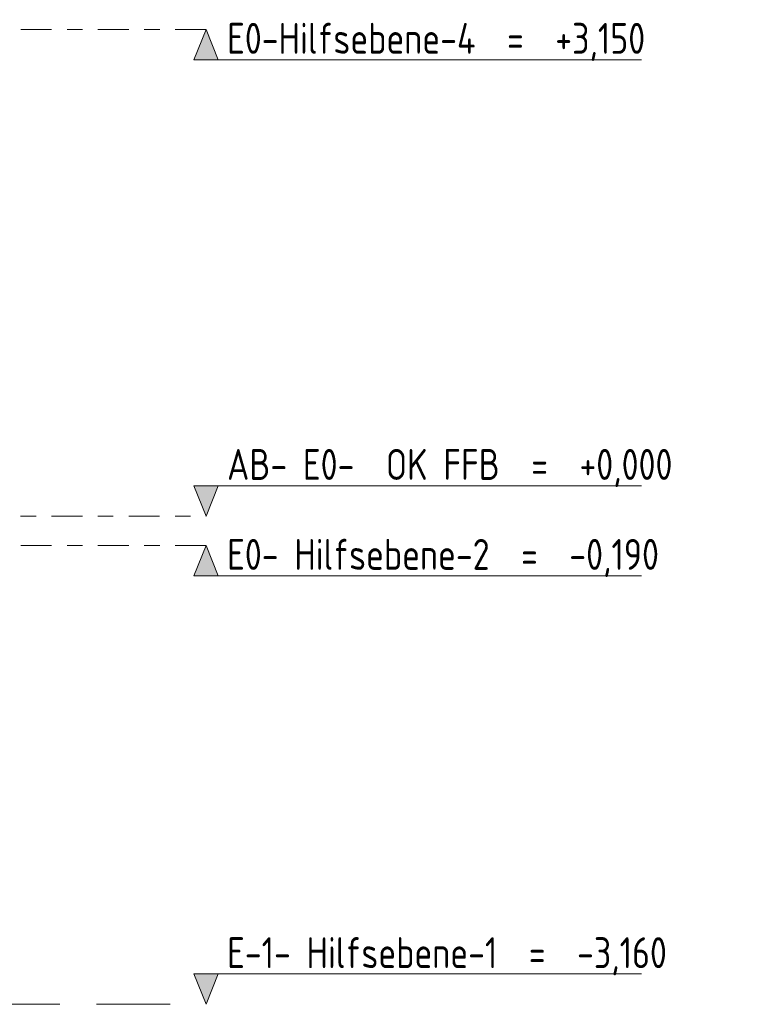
# Model space of a CAD drawing. Header units: metres. Extents: x -32 to 170, y -15 to 869.
# Tile 63 of 66: x 84.43 to 89.1, y -5.96 to 0.42. Entities that reach past the tile are written whole.
import ezdxf

# ---------------------------------------------------------------- set-up
doc = ezdxf.new("R2010")
doc.units = ezdxf.units.M
doc.linetypes.add('_Ebene_', pattern=[0.4, 0.2, -0.1, 0, -0.1])
doc.linetypes.add('Abgebrochen', pattern=[0.714375, 0.47625, -0.238125])
doc.layers.add('A_Ebenen', color=130, linetype='Continuous', lineweight=5)
doc.styles.add('ISOCPEUR', font='isocpeur.ttf', dxfattribs={"width": 0.8, "height": 0.2})

# ---------------------------------------------------------------- blocks, each defined once
blk = doc.blocks.new('Ebene - Rohbau-1046864-B')
at = {"layer": 'A_Ebenen'}
blk.add_hatch(color=256, dxfattribs=at).paths.add_polyline_path([(-23.5239, -2.5987), (-23.4445, -2.7951), (-23.3651, -2.5987)], flags=0)
at = {"layer": 'A_Ebenen', "color": 170, "lineweight": 9}
for p, q in [((-23.3651, -2.5987), (-26.2651, -2.5987)), ((-23.4445, -2.7951), (-23.5239, -2.5987)), ((-23.3651, -2.5987), (-23.4445, -2.7951))]:
    blk.add_line(p, q, dxfattribs=at)
at = {"layer": 'A_Ebenen', "color": 251, "lineweight": 9}
for p, q in [((-23.5239, -2.5987), (-23.3651, -2.5987)), ((-23.4445, -2.7951), (-23.5239, -2.5987)), ((-23.3651, -2.5987), (-23.4445, -2.7951))]:
    blk.add_line(p, q, dxfattribs=at)
blk = doc.blocks.new('Ebene - Rohbau-1168218-B')
at = {"layer": 'A_Ebenen'}
blk.add_hatch(color=256, dxfattribs=at).paths.add_polyline_path([(26.6356, 5.9485), (26.4769, 5.9485), (26.5562, 6.1449)], flags=0)
at = {"layer": 'A_Ebenen', "color": 251, "lineweight": 9}
for p, q in [((26.5562, 6.1449), (26.4769, 5.9485)), ((26.6356, 5.9485), (26.5562, 6.1449)), ((26.4769, 5.9485), (26.6356, 5.9485))]:
    blk.add_line(p, q, dxfattribs=at)
at = {"layer": 'A_Ebenen', "color": 170, "lineweight": 9}
blk.add_line((26.4769, 5.9485), (29.3769, 5.9485), dxfattribs=at)

msp = doc.modelspace()

# ---------------------------------------------------------------- linework, layer by layer
at = {"layer": 'A_Ebenen', "color": 170, "linetype": '_Ebene_', "lineweight": 9}
for p, q in [((85.6372, 0.3549), (35.6364, 0.3549)), ((35.6364, -2.7951), (85.6372, -2.7951)), ((85.6372, -2.9851), (35.6364, -2.9851))]:
    msp.add_line(p, q, dxfattribs=at)
at = {"layer": 'A_Ebenen', "color": 31, "linetype": 'Abgebrochen'}
msp.add_line((35.6364, -5.9551), (85.6372, -5.9551), dxfattribs=at)

# ---------------------------------------------------------------- block references
at = {"layer": 'A_Ebenen', "color": 251, "lineweight": 9}
for p in [(59.0809, -5.79), (59.0809, -9.13)]:
    msp.add_blockref('Ebene - Rohbau-1168218-B', p, dxfattribs=at)
at = {"layer": 'A_Ebenen', "color": 251, "lineweight": 9, "extrusion": (0, 0, -1)}
for p in [(-62.1927, 0), (-62.1927, -3.16)]:
    msp.add_blockref('Ebene - Rohbau-1046864-B', p, dxfattribs=at)

# ---------------------------------------------------------------- texts
at = {"layer": 'A_Ebenen', "color": 7, "char_height": 0.2, "attachment_point": 1, "style": 'ISOCPEUR'}
for s, insert, width in [('E0-Hilfsebene-4  =  +3,150', (85.7736, 0.3968), 3.347847), ('AB- E0-  OK FFB  =  +0,000', (85.7736, -2.3609), 3.559492), ('E0- Hilfsebene-2  =  -0,190', (85.7736, -2.9432), 3.450463), ('E-1- Hilfsebene-1  =  -3,160', (85.7736, -5.5209), 3.501771)]:
    msp.add_mtext(s, dxfattribs=dict(at, insert=insert, width=width))

doc.saveas('drawing.dxf')
